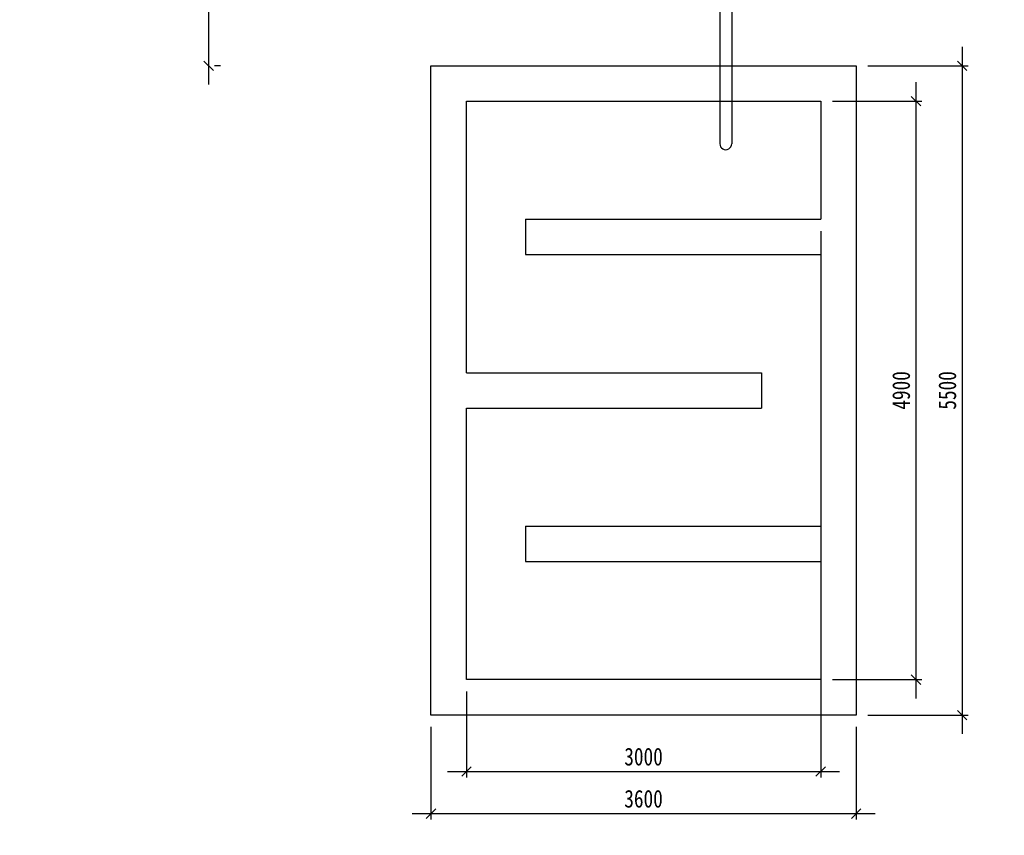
# Model space of a CAD drawing. Extents: x -119078 to 1619993, y 264752 to 340742.
# Tile 17 of 220: x 72161 to 80498, y 303685 to 310594. Entities that reach past the tile are written whole.
import ezdxf

# ---------------------------------------------------------------- set-up
doc = ezdxf.new("R2010")
doc.units = 0
doc.header["$MEASUREMENT"] = 0
doc.header["$PDMODE"] = 32
doc.header["$PDSIZE"] = 0.5
doc.linetypes.add('CONTI', pattern=[0])
doc.layers.get('0').update_dxf_attribs({"color": 250, "linetype": 'CONTI'})
doc.layers.add('金属管件', color=2, linetype='Continuous', lineweight=18)
doc.styles.add('ICOCPEUR', font='isocpeui.ttf')
doc.styles.add('宋体', font='txt', dxfattribs={"width": 0.8})
doc.dimstyles.new('新', dxfattribs={"dimtxt": 150, "dimasz": 80, "dimexe": 50, "dimexo": 100, "dimgap": 50, "dimtad": 1, "dimdec": 0, "dimtxsty": '宋体', "dimblk": 'OBLIQUE', "dimcen": 2.5, "dimdle": 160, "dimclrd": 3, "dimadec": 0, "dimazin": 0, "dimtfac": 1, "dimtdec": 0, "dimtmove": 1, "dimatfit": 3, "dimfxl": 1, "dimtolj": 1, "dimarcsym": 0})

# ---------------------------------------------------------------- blocks, each defined once
blk = doc.blocks.new('_Oblique')
at = {"color": 0, "linetype": 'ByBlock', "lineweight": -2}
blk.add_line((-0.5, -0.5), (0.5, 0.5), dxfattribs=at)
blk = doc.blocks.new('*D648')
at = {"layer": 'Defpoints', "color": 0, "transparency": 16777216}
for p in [(75643.45970812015, 304703.2911550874), (79243.45970811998, 304703.2911550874), (79243.45970811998, 303868.4781983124)]:
    blk.add_point(p, dxfattribs=at)
at = {"layer": '金属管件', "color": 0, "linetype": 'Continuous', "lineweight": -2, "transparency": 16777216}
for p, q in [((75643.45970812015, 304603.2911550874), (75643.45970812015, 303818.4781983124)), ((79243.45970811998, 304603.2911550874), (79243.45970811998, 303818.4781983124))]:
    blk.add_line(p, q, dxfattribs=at)
at = {"layer": '金属管件', "color": 3, "linetype": 'Continuous', "lineweight": -2, "transparency": 16777216}
blk.add_line((75483.45970812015, 303868.4781983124), (79403.45970811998, 303868.4781983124), dxfattribs=at)
at = {"layer": '金属管件', "color": 3, "lineweight": -2, "transparency": 16777216, "xscale": 80, "yscale": 80, "zscale": 80, "rotation": 180}
blk.add_blockref('_Oblique', (75643.45970812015, 303868.4781983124), dxfattribs=at)
at = {"layer": '金属管件', "color": 3, "lineweight": -2, "transparency": 16777216, "xscale": 80, "yscale": 80, "zscale": 80}
blk.add_blockref('_Oblique', (79243.45970811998, 303868.4781983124), dxfattribs=at)
at = {"layer": '金属管件', "color": 0, "transparency": 16777216, "insert": (77443.45970812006, 303993.4781983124), "char_height": 150, "attachment_point": 5, "style": '宋体'}
blk.add_mtext('\\A1;3600', dxfattribs=at)
blk = doc.blocks.new('*D649')
at = {"layer": 'Defpoints', "color": 0, "transparency": 16777216}
for p in [(78943.45970812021, 308903.2911550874), (75943.45970812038, 305003.2911550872), (78943.45970812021, 304225.257170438)]:
    blk.add_point(p, dxfattribs=at)
at = {"layer": '金属管件', "color": 0, "linetype": 'Continuous', "lineweight": -2, "transparency": 16777216}
for p, q in [((78943.45970812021, 308803.2911550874), (78943.45970812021, 304175.257170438)), ((75943.45970812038, 304903.2911550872), (75943.45970812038, 304175.257170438))]:
    blk.add_line(p, q, dxfattribs=at)
at = {"layer": '金属管件', "color": 3, "linetype": 'Continuous', "lineweight": -2, "transparency": 16777216}
blk.add_line((75783.45970812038, 304225.257170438), (79103.45970812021, 304225.257170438), dxfattribs=at)
at = {"layer": '金属管件', "color": 3, "lineweight": -2, "transparency": 16777216, "xscale": 80, "yscale": 80, "zscale": 80, "rotation": 180}
blk.add_blockref('_Oblique', (75943.45970812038, 304225.257170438), dxfattribs=at)
at = {"layer": '金属管件', "color": 3, "lineweight": -2, "transparency": 16777216, "xscale": 80, "yscale": 80, "zscale": 80}
blk.add_blockref('_Oblique', (78943.45970812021, 304225.257170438), dxfattribs=at)
at = {"layer": '金属管件', "color": 0, "transparency": 16777216, "insert": (77443.4597081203, 304350.257170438), "char_height": 150, "attachment_point": 5, "style": '宋体'}
blk.add_mtext('\\A1;3000', dxfattribs=at)
blk = doc.blocks.new('*D650')
at = {"layer": 'Defpoints', "color": 0, "transparency": 16777216}
for p in [(79243.45970812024, 310203.2911550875), (79243.45970812, 304703.2911550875), (80141.41383225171, 304703.2911550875)]:
    blk.add_point(p, dxfattribs=at)
at = {"layer": '金属管件', "color": 3, "linetype": 'Continuous', "lineweight": -2, "transparency": 16777216}
blk.add_line((80141.41383225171, 310363.2911550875), (80141.41383225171, 304543.2911550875), dxfattribs=at)
at = {"layer": '金属管件', "color": 0, "linetype": 'Continuous', "lineweight": -2, "transparency": 16777216}
for p, q in [((79343.45970812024, 310203.2911550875), (80191.41383225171, 310203.2911550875)), ((79343.45970812, 304703.2911550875), (80191.41383225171, 304703.2911550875))]:
    blk.add_line(p, q, dxfattribs=at)
at = {"layer": '金属管件', "color": 3, "lineweight": -2, "transparency": 16777216, "xscale": 80, "yscale": 80, "zscale": 80}
for p, rotation in [((80141.41383225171, 310203.2911550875), 90), ((80141.41383225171, 304703.2911550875), 270)]:
    blk.add_blockref('_Oblique', p, dxfattribs=dict(at, rotation=rotation))
at = {"layer": '金属管件', "color": 0, "transparency": 16777216, "insert": (80016.41383225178, 307453.2911550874), "char_height": 150, "attachment_point": 5, "rotation": 90, "style": '宋体'}
blk.add_mtext('\\A1;5500', dxfattribs=at)
blk = doc.blocks.new('*D651')
at = {"layer": 'Defpoints', "color": 0, "transparency": 16777216}
for p in [(78943.45970812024, 309903.2911550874), (78943.4597081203, 305003.2911550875), (79750.33286992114, 305003.2911550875)]:
    blk.add_point(p, dxfattribs=at)
at = {"layer": '金属管件', "color": 3, "linetype": 'Continuous', "lineweight": -2, "transparency": 16777216}
blk.add_line((79750.33286992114, 310063.2911550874), (79750.33286992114, 304843.2911550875), dxfattribs=at)
at = {"layer": '金属管件', "color": 0, "linetype": 'Continuous', "lineweight": -2, "transparency": 16777216}
for p, q in [((79043.45970812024, 309903.2911550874), (79800.33286992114, 309903.2911550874)), ((79043.4597081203, 305003.2911550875), (79800.33286992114, 305003.2911550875))]:
    blk.add_line(p, q, dxfattribs=at)
at = {"layer": '金属管件', "color": 3, "lineweight": -2, "transparency": 16777216, "xscale": 80, "yscale": 80, "zscale": 80}
for p, rotation in [((79750.33286992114, 309903.2911550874), 90), ((79750.33286992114, 305003.2911550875), 270)]:
    blk.add_blockref('_Oblique', p, dxfattribs=dict(at, rotation=rotation))
at = {"layer": '金属管件', "color": 0, "transparency": 16777216, "insert": (79625.33286992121, 307453.2911550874), "char_height": 150, "attachment_point": 5, "rotation": 90, "style": '宋体'}
blk.add_mtext('\\A1;4900', dxfattribs=at)
blk = doc.blocks.new('*D645')
at = {"layer": 'Defpoints', "color": 0, "transparency": 16777216}
for p in [(73756.89102032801, 311803.2919283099), (73760.64102032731, 310203.2911550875), (73760.64102032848, 310203.2911550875)]:
    blk.add_point(p, dxfattribs=at)
at = {"layer": '金属管件', "color": 3, "linetype": 'Continuous', "lineweight": -2, "transparency": 16777216}
blk.add_line((73760.64102032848, 311963.2919283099), (73760.64102032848, 310043.2911550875), dxfattribs=at)
at = {"layer": '金属管件', "color": 0, "linetype": 'Continuous', "lineweight": -2, "transparency": 16777216}
for p, q in [((73856.89102032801, 311803.2919283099), (73810.64102032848, 311803.2919283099)), ((73860.64102032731, 310203.2911550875), (73810.64102032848, 310203.2911550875))]:
    blk.add_line(p, q, dxfattribs=at)
at = {"layer": '金属管件', "color": 3, "lineweight": -2, "transparency": 16777216, "xscale": 80, "yscale": 80, "zscale": 80}
for p, rotation in [((73760.64102032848, 311803.2919283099), 90), ((73760.64102032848, 310203.2911550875), 270)]:
    blk.add_blockref('_Oblique', p, dxfattribs=dict(at, rotation=rotation))
at = {"layer": '金属管件', "color": 0, "transparency": 16777216, "insert": (73635.64102032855, 311003.2915416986), "char_height": 150, "attachment_point": 5, "rotation": 90, "style": '宋体'}
blk.add_mtext('\\A1;1600', dxfattribs=at)

msp = doc.modelspace()

# ---------------------------------------------------------------- linework, layer by layer
for p, q in [((75643.45970812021, 310203.2911550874), (79243.45970812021, 310203.2911550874)), ((75643.45970812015, 304703.2911550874), (75643.45970812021, 310203.2911550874)), ((79243.45970812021, 310203.2911550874), (79243.45970812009, 304703.2911550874)), ((75943.45970812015, 309903.2911550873), (78943.45970812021, 309903.2911550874)), ((75943.45970812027, 307603.2911550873), (75943.45970812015, 309903.2911550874)), ((78943.45970812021, 309903.2911550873), (78943.45970812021, 308903.2911550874)), ((76443.45970812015, 308903.2911550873), (78943.45970812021, 308903.2911550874)), ((76443.45970812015, 308903.2911550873), (76443.45970812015, 308603.2911550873)), ((76443.45970812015, 308603.2911550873), (78943.45970812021, 308603.2911550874)), ((78943.45970812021, 308603.2911550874), (78943.45970812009, 306303.2911550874)), ((75943.45970812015, 307603.2911550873), (78443.45970812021, 307603.2911550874)), ((78443.45970812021, 307603.2911550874), (78443.45970812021, 307303.2911550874)), ((75943.45970812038, 305003.2911550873), (75943.45970812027, 307303.2911550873)), ((75943.45970812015, 307303.2911550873), (78443.45970812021, 307303.2911550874)), ((76443.45970812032, 306303.2911550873), (78943.45970812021, 306303.2911550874)), ((76443.45970812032, 306303.2911550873), (76443.45970812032, 306003.2911550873)), ((76443.45970812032, 306003.2911550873), (78943.45970812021, 306003.2911550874)), ((78943.45970812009, 306003.2911550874), (78943.45970811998, 305003.2911550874)), ((78943.45970811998, 305003.2911550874), (75943.45970812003, 305003.2911550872)), ((79243.45970811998, 304703.2911550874), (75643.45970811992, 304703.2911550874))]:
    msp.add_line(p, q)
at = {"layer": '金属管件', "color": 143, "lineweight": 30, "true_color": 0x7aafdf}
for p, q in [((78089.71480987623, 313434.3088953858), (78089.71480987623, 309542.458535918)), ((78189.71468769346, 313434.6699930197), (78189.71468769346, 309542.3479996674))]:
    msp.add_line(p, q, dxfattribs=at)
msp.add_arc((78139.71468769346, 309542.3479996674), 50, 179.8733346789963, 0, dxfattribs=at)

# ---------------------------------------------------------------- texts
at = {"linetype": 'Continuous', "lineweight": 25, "ltscale": 15, "insert": (12863.75952599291, 311222.0174984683), "char_height": 250, "width": 17877.44941089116, "attachment_point": 1, "style": 'ICOCPEUR'}
msp.add_mtext('\\pi4862.31;{\\H1.16667x;\\LАнтисейсмические мероприятия\\P\\pi0;\\H0.71428x;\\l       Для обеспечения сейсмостойкости несущих конструкций и фундаментов соблюдены все условия КМК 2.01.03-19 «Строительство в сейсмических районах».\\P\\pi5355.138;\\H1.4x;\\LАнтикоррозионная защита\\l\\P\\pi0;\\H0.71428x;       Защита конструкций от коррозии должна производиться в соответствии КМК 2.03.11-96 "Защита строительных конструкций от коррозии" ГОСТ 9.402-2004 «Покрытия лакокрасочные. Подготовка (металлических поверхностей перед окрашиванием». Антикоррозионное покрытие должно обеспечивать защиту конструкций. \\P       \\A1;Все несущие металлоконструкции грунтовать и\\A0; окрасить эмалью ПФ-115 (ГОСТ6465-76) за 2 раза по грунтовке ГФ-021 (ГОСТ 25129-82)\\A1;.\\P      Для железобетонных конструкций использовать бетон \\A0;на портландцементе по ГОСТ 10178-85*,\\A1; водонепроницаемости W\\A0;4\\A1; и морозостойкостью F100\\A0;.\\A1;\\P\\A0;       \\A1;Все \\A0;поверхности бетонных и ж.б конструкций, соприкасающиеся с грунтом обмазать \\A1;\\C256;горячим битумом за 2 раза\\A0;\\C0; по ГОСТ 28379-89.}\\P\\pi5566.64787;{\\H1.16666x;\\LАнтипросадочные мероприятия\\A1;\\l\\P\\pi0;\\H0.71428x;        В соответствии с требованиями КМК 2.02.01-98 приняты противопросадочные мероприятия для первого типа грунтовых условий. Для устранения просадочных свойств грунтов I типа предусмотрено уплотнение тяжелыми трамбовками грунтов в основании котлованов и устройство подготовки из бетона класса В7,5. Насыпные грунты и строительный мусор толщиной до 1,5м удалить и заменить засыпкой из ГПС до бетонной подготовки.}', dxfattribs=at)

# ---------------------------------------------------------------- dimensions: what is measured, and where the dimension line sits
at = {"layer": '金属管件', "color": 3}
for base, p1, p2, picture, middle in [((73760.64102032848, 310203.2911550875), (73756.89102032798, 311803.2919283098), (73760.64102032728, 310203.2911550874), '*D645', (73635.64102032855, 311003.2915416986)), ((80141.41383225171, 304703.2911550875), (79243.45970812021, 310203.2911550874), (79243.45970811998, 304703.2911550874), '*D650', (80016.41383225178, 307453.2911550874)), ((79750.33286992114, 305003.2911550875), (78943.45970812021, 309903.2911550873), (78943.45970812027, 305003.2911550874), '*D651', (79625.33286992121, 307453.2911550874))]:
    dim = msp.add_linear_dim(base=base, p1=p1, p2=p2, angle=90, dimstyle='新', dxfattribs=at)
    dim.commit()
    dim.dimension.update_dxf_attribs({"geometry": picture, "text_midpoint": middle})
for base, p1, p2, picture, middle in [((78943.45970812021, 304225.257170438), (75943.45970812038, 305003.2911550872), (78943.45970812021, 308903.2911550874), '*D649', (77443.4597081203, 304350.257170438)), ((79243.45970811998, 303868.4781983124), (75643.45970812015, 304703.2911550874), (79243.45970811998, 304703.2911550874), '*D648', (77443.45970812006, 303993.4781983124))]:
    dim = msp.add_linear_dim(base=base, p1=p1, p2=p2, dimstyle='新', dxfattribs=at)
    dim.commit()
    dim.dimension.update_dxf_attribs({"geometry": picture, "text_midpoint": middle})

doc.saveas('drawing.dxf')
